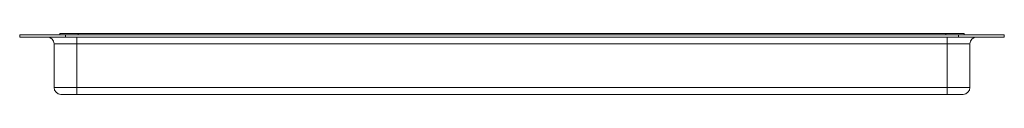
# Model space of a CAD drawing. Header units: millimetres. Extents: x 26 to 274, y 61 to 169.
# Tile 2 of 10: x 86.9 to 163.11, y 61.35 to 66.04. Entities that reach past the tile are written whole.
import ezdxf

# ---------------------------------------------------------------- set-up
doc = ezdxf.new("R2010")
doc.units = ezdxf.units.MM
doc.header["$MEASUREMENT"] = 0
doc.layers.add('TANGENT_LINES', color=7, linetype='Continuous', lineweight=0)
doc.layers.add('VISIBLE', color=7, linetype='Continuous', lineweight=0)

msp = doc.modelspace()

# ---------------------------------------------------------------- linework, layer by layer
at = {"layer": 'TANGENT_LINES', "color": 18, "lineweight": 15, "true_color": 0x000000}
for p, q in [((90.446, 65.954), (90.446, 65.777)), ((91.332, 65.777), (91.332, 65.245)), ((158.68, 65.245), (158.68, 65.777)), ((159.566, 65.777), (159.566, 65.954)), ((89.56, 65.245), (91.332, 65.245)), ((91.332, 65.245), (91.332, 61.878)), ((91.332, 65.245), (158.68, 65.245)), ((158.68, 65.245), (158.68, 61.878)), ((158.68, 65.245), (160.452, 65.245)), ((91.332, 61.878), (89.56, 61.878)), ((91.332, 61.878), (158.68, 61.878)), ((91.332, 61.346), (91.332, 61.878)), ((160.452, 61.878), (158.68, 61.878)), ((158.68, 61.878), (158.68, 61.346))]:
    msp.add_line(p, q, dxfattribs=at)
at = {"layer": 'VISIBLE', "color": 18, "lineweight": 15, "true_color": 0x000000}
for p, q in [((86.902, 65.777), (86.902, 65.954)), ((86.902, 65.954), (90.446, 65.954)), ((86.902, 65.777), (90.446, 65.777)), ((90.003, 66.043), (90.003, 65.954)), ((90.003, 65.954), (90.003, 66.043)), ((90.003, 66.043), (91.421, 66.043)), ((90.446, 65.954), (159.566, 65.954)), ((90.446, 65.777), (159.566, 65.777)), ((91.421, 66.043), (91.421, 65.954)), ((91.421, 66.043), (158.591, 66.043)), ((158.591, 65.954), (158.591, 66.043)), ((158.591, 66.043), (160.009, 66.043)), ((159.566, 65.954), (163.111, 65.954)), ((159.566, 65.777), (163.111, 65.777)), ((160.009, 65.954), (160.009, 66.043)), ((160.009, 66.043), (160.009, 65.954)), ((163.111, 65.954), (163.111, 65.777)), ((89.56, 65.245), (89.56, 61.878)), ((160.452, 65.245), (160.452, 61.878)), ((91.332, 61.346), (90.092, 61.346)), ((158.68, 61.346), (91.332, 61.346)), ((159.921, 61.346), (158.68, 61.346))]:
    msp.add_line(p, q, dxfattribs=at)
for points in [[(89.56, 65.245), (89.56, 65.539), (89.322, 65.777), (89.028, 65.777)], [(160.984, 65.777), (160.69, 65.777), (160.452, 65.539), (160.452, 65.245)], [(89.56, 61.878), (89.56, 61.584), (89.798, 61.346), (90.092, 61.346)], [(159.921, 61.346), (160.214, 61.346), (160.452, 61.584), (160.452, 61.878)]]:
    msp.add_open_spline(points, degree=3, dxfattribs=at)

doc.saveas('drawing.dxf')
